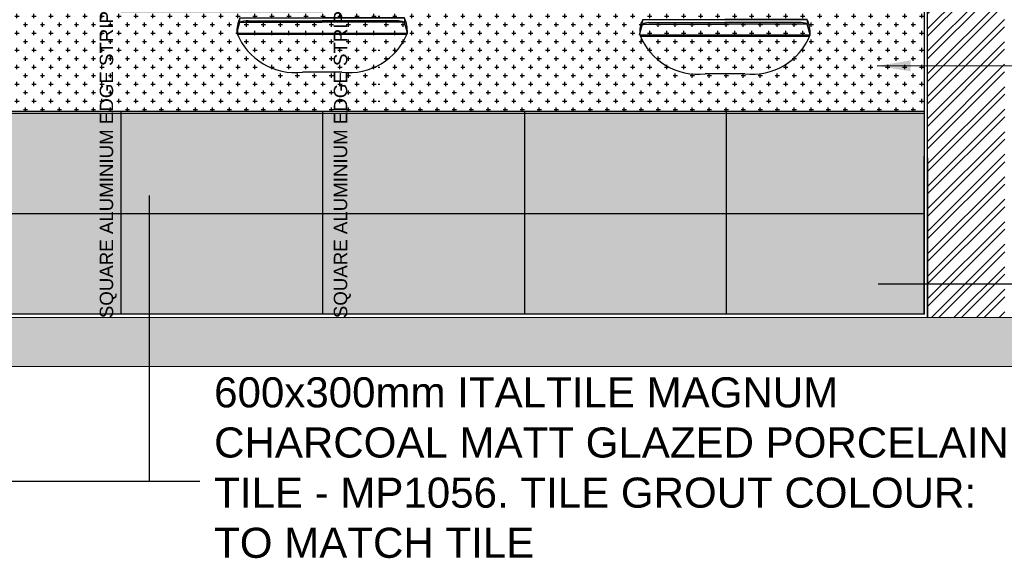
# Model space of a CAD drawing. Header units: millimetres. Extents: x -115474967 to 444143, y -74377 to 241828222.
# Tile 166 of 256: x -113214 to -110272, y 249590 to 251201. Entities that reach past the tile are written whole.
import ezdxf

# ---------------------------------------------------------------- set-up
doc = ezdxf.new("R2010")
doc.units = ezdxf.units.MM
doc.header["$MEASUREMENT"] = 0
for name, color, linetype in [('0-ELEV.1', 9, 'Continuous'), ('0-ELEV.25', 4, 'Continuous'), ('0-HACH', 9, 'Continuous'), ('00-6 H-Brickwork', 9, 'Continuous'), ('01-1 Notes', 7, 'Continuous'), ('DIMS-20', 9, 'Continuous'), ('FITT-SANT', 5, 'Continuous'), ('STRU-CONC', 3, 'Continuous'), ('TEXT-20', 2, 'Continuous'), ('TILE', 9, 'Continuous'), ('Walls', 7, 'Continuous')]:
    doc.layers.add(name, color=color, linetype=linetype)
doc.layers.add('0_cons_01', color=40, linetype='Continuous', lineweight=0, plot=False)
doc.layers.add('C-SECTION CONCRETE', color=82, linetype='Continuous', lineweight=35)
doc.layers.add('New_B  _  FLOORS  _  Slabs.exist_Pen_No__101', color=7, linetype='Continuous', lineweight=13, true_color=0x747474)
doc.styles.add('ARIAL', font='arial.ttf')
doc.styles.add('DIMS', font='simplex.shx')
doc.styles.add('TEXT-20', font='arial.ttf', dxfattribs={"height": 40})
doc.dimstyles.new('DIM-20', dxfattribs={"dimscale": 4, "dimtxt": 10, "dimasz": 8, "dimexe": 10, "dimexo": 5, "dimgap": 4, "dimtad": 1, "dimdec": 0, "dimrnd": 5, "dimdsep": 46, "dimtxsty": 'DIMS', "dimblk": 'ARCHTICK', "dimcen": 25, "dimdle": 10, "dimclrd": 9, "dimclre": 9, "dimclrt": 4, "dimadec": 0, "dimazin": 0, "dimtfac": 1, "dimtdec": 0, "dimtmove": 2, "dimatfit": 2, "dimfxl": 1, "dimtolj": 1, "dimtzin": 0, "dimarcsym": 0})

# ---------------------------------------------------------------- blocks, each defined once
blk = doc.blocks.new('_ArchTick')
at = {"color": 0, "linetype": 'ByBlock', "const_width": 0.15}
blk.add_lwpolyline([(-0.5, -0.5), (0.5, 0.5)], dxfattribs=at)
blk = doc.blocks.new('A$C5B575EA5')
at = {"layer": 'FITT-SANT', "color": 7}
for p, q in [((0, 118.4), (9, 150.4)), ((9, 150.4), (255, 150.4)), ((27, 154.4), (255, 154.4)), ((483, 154.4), (255, 154.4)), ((483, 154.4), (255, 154.4)), ((501, 150.4), (255, 150.4)), ((501, 150.4), (255, 150.4)), ((510, 118.4), (501, 150.4)), ((0, 118.4), (255, 118.4)), ((255, 118.4), (510, 118.4)), ((255, 118.4), (510, 118.4)), ((2, 114.5), (508.5, 114.5))]:
    blk.add_line(p, q, dxfattribs=at)
at = {"layer": 'FITT-SANT'}
for p, q in [((9, 163.4), (255, 163.4)), ((501, 163.4), (255, 163.4)), ((501, 163.4), (255, 163.4)), ((255, 1.2), (196.2, 1.2)), ((313.9, 1.2), (255, 1.2))]:
    blk.add_line(p, q, dxfattribs=at)
blk.add_lwpolyline([(9, 163.4), (255, 163.4), (501, 163.4)], dxfattribs=at)
blk.add_lwpolyline([(9, 163.4), (255, 163.4), (501, 163.4)], dxfattribs=at)
for centre, radius, start, end in [((103.4, 121.1), 103.4, 155.8727, 181.5075), ((406.6, 121.1), 103.4, 358.4925, 24.1273), ((174.8, 188), 188.1, 201.7452, 276.5394), ((335.3, 188), 188.1, 263.4606, 338.2548), ((335.3, 188), 188.1, 263.4606, 338.2548)]:
    blk.add_arc(centre, radius, start, end, dxfattribs=at)
at = {"layer": 'FITT-SANT', "color": 7}
for centre, radius, start, end in [((28.2, 156.9), 20.2, 161.2396, 198.7604), ((30.6, 95.8), 58.7, 86.5077, 111.5653), ((479.5, 95.8), 58.7, 68.4347, 93.4923), ((481.9, 156.9), 20.2, 341.2396, 18.7604)]:
    blk.add_arc(centre, radius, start, end, dxfattribs=at)

msp = doc.modelspace()

# ---------------------------------------------------------------- hatches: boundary and pattern name
at = {"layer": '0-ELEV.1'}
h = msp.add_hatch(dxfattribs=at)
h.set_pattern_fill('CROSS', color=256, scale=4, style=0)
h.set_pattern_definition([(0, (-27935.732, -139287.81), (25.4, 25.4), [12.7, -38.1]), (90, (-27929.382, -139294.16), (-25.4, 25.4), [12.7, -38.1])])
h.paths.add_polyline_path([(-112137.18294, 251220.60421), (-112137.16791, 250926.3473), (-113780.71168, 250926.3473), (-113780.72805, 251220.60421), (-113635.2451, 251220.60421), (-113126.63641, 251220.60421), (-112801.52283, 251220.60421), (-112292.91414, 251220.60421), (-112137.18681, 251220.60421)])
h = msp.add_hatch(dxfattribs=at)
h.set_pattern_fill('CROSS', color=256, scale=4, style=0)
h.set_pattern_definition([(0, (-26298.464, -139287.81), (25.4, 25.4), [12.7, -38.1]), (90, (-26292.114, -139294.16), (-25.4, 25.4), [12.7, -38.1])])
h.paths.add_polyline_path([(-110499.91438, 251220.60421), (-110499.4978, 250926.34849), (-112143.04157, 250926.34849), (-112143.45949, 251220.60421), (-111997.97655, 251220.60421), (-111489.36786, 251220.60421), (-111164.25428, 251220.60421), (-110655.64559, 251220.60421), (-110499.91825, 251220.60421)])
at = {"layer": '0-HACH'}
h = msp.add_hatch(dxfattribs=at)
h.set_pattern_fill('AR-SAND', scale=0.8, style=0)
h.set_pattern_definition([(37.5, (-222232.57, 146332.552), (-1.280025, 39.153059), [0, -30.8864, 0, -34.544, 0, -33.02]), (7.5, (-222232.57, 146332.55), (35.961863, 57.346008), [0, -16.6624, 0, -27.8384, 0, -10.668]), (327.5, (-222257.563, 146332.552), (63.2793896, 0.114975), [0, -10.16, 0, -36.576, 0, -47.752]), (317.5, (-222257.563, 146332.55), (61.084516, 17.834346), [0, -5.08, 0, -23.9776, 0, -27.432])])
h.paths.add_polyline_path([(-112911.16524, 250621.01589), (-112308.07548, 250621.01589), (-112308.07548, 250921.39074), (-112911.16524, 250921.39074)])
h.paths.add_polyline_path([(-112911.16524, 250320.64104), (-112308.07548, 250320.64104), (-112308.07548, 250621.01589), (-112911.16524, 250621.01589)])
h.paths.add_polyline_path([(-112911.18157, 251221.39496), (-112308.09181, 251221.39496), (-112308.09181, 251425.28288), (-112607.80524, 251425.28288), (-112607.80524, 251521.76981), (-112911.18157, 251521.76981)])
h.paths.add_polyline_path([(-112911.16524, 251820.61722), (-112607.80524, 251820.61722), (-112607.80524, 252120.99207), (-112911.16524, 252120.99207)])
h.paths.add_polyline_path([(-112910.8403, 251520.61722), (-112607.4803, 251520.61722), (-112607.80524, 251820.61722), (-112911.16524, 251820.61722)])
h.paths.add_polyline_path([(-112911.16524, 252120.99207), (-112607.80524, 252120.99207), (-112607.80524, 252275.28288), (-112308.07548, 252275.28288), (-112308.07548, 252421.36692), (-112911.16524, 252421.36692)])
h.paths.add_polyline_path([(-112911.16524, 252721.74178), (-112308.07548, 252721.74178), (-112308.07548, 253022.11663), (-112911.16524, 253022.11663)])
h.paths.add_polyline_path([(-112911.16524, 252421.36692), (-112308.07548, 252421.36692), (-112308.07548, 252721.74178), (-112911.16524, 252721.74178)])
h = msp.add_hatch(dxfattribs=at)
h.set_pattern_fill('AR-CONC', color=8, scale=0.8, style=0)
h.set_pattern_definition([(50, (-2028824.3, 3066403.58), (145.747735, -12.7512684), [15.24, -167.64]), (355, (-2028824.3, 3066403.58), (-28.194737, 152.845476), [12.192, -134.1124673]), (100.4514447, (-2028812.15, 3066402.51), (117.5529977, 140.0942015), [12.952007, -142.472196]), (46.1842, (-2028824.3, 3066444.22), (216.863233, -33.633862), [22.86, -251.46]), (96.6355576, (-2028806.22, 3066441.41), (189.923307, 197.9409), [19.428019, -213.708487]), (351.184151, (-2028824.3, 3066444.22), (189.923307, 197.9409), [18.287974, -201.167786]), (21, (-2028803.98, 3066434.06), (121.291513, -81.8121585), [15.24, -167.64]), (326, (-2028803.98, 3066434.06), (49.441623, 147.350373), [12.192, -134.112]), (71.451445, (-2028793.87, 3066427.24), (170.7331354, 65.538215), [12.952007, -142.47195]), (37.5, (-2028824.295, 3066403.577), (2.4708826, 67.6440311), [0, -132.4864, 0, -136.144, 0, -134.62]), (7.5, (-2028824.295, 3066403.58), (53.45573, 80.1444599), [0, -77.6224, 0, -129.4384, 0, -51.308]), (327.5, (-2028869.61, 3066403.577), (108.4724761, -4.5829952), [0, -50.8, 0, -158.496, 0, -210.312]), (317.5, (-2028889.93, 3066403.58), (118.503345, 20.3411928), [0, -66.04, 0, -105.2576, 0, -149.352])])
h.paths.add_polyline_path([(-110126.90926, 250310.26944), (-117673.12061, 250310.71201), (-117673.09378, 250161.71039), (-110126.62141, 250163.47877)])
at = {"layer": '00-6 H-Brickwork', "lineweight": 0}
h = msp.add_hatch(dxfattribs=at)
h.set_pattern_fill('ANSI32', color=8, scale=5, angle=360, style=0)
h.set_pattern_definition([(45, (-2016562.506, 3066482.054), (-33.67596045, 33.67596045), []), (45, (-2016540.056, 3066482.054), (-33.67596045, 33.67596045), [])])
h.paths.add_polyline_path([(-110502.27116, 253064.5349), (-110271.90043, 253064.5349), (-110270.09478, 250310.2862), (-110502.00162, 250309.64986)])
at = {"layer": 'New_B  _  FLOORS  _  Slabs.exist_Pen_No__101', "linetype": 'Continuous', "lineweight": 0, "true_color": 0xf0ed2d, "transparency": 33554559}
h = msp.add_hatch(color=2, dxfattribs=at)
h.dxf.hatch_style = 1
h.paths.add_polyline_path([(-116513.61627, 250921.0201), (-112911.16524, 250921.39074), (-112911.16524, 250320.64224), (-115912.38748, 250320.64224), (-115912.38748, 250621.01589), (-116513.0246, 250621.01589)])
h = msp.add_hatch(color=2, dxfattribs=at)
h.dxf.hatch_style = 1
h.paths.add_polyline_path([(-112308.07548, 250320.64224), (-110510.50356, 250320.64224), (-110510.50356, 250921.0201), (-112308.07548, 250921.0201)])

# ---------------------------------------------------------------- linework, layer by layer
at = {"color": 4}
for q in [(-110509.02698, 252796.69092, 559.77616), (-116512.7355, 250320.64224, 363.14789)]:
    msp.add_line((-110511.38433, 250320.64224, 363.14789), q, dxfattribs=at)
at = {"layer": '0-ELEV.25'}
msp.add_line((-110502.27114, 253064.46611, 10.04607), (-110501.62575, 250310.29371, 10.04607), dxfattribs=at)
at = {"layer": '0-ELEV.25', "lineweight": 0}
for points, elevation in [([(-112911.16524, 250621.01589), (-112308.07548, 250621.01589), (-112308.07548, 250921.39074), (-112911.16524, 250921.39074)], 257.52193), ([(-112911.16524, 250320.64104), (-112308.07548, 250320.64104), (-112308.07548, 250621.01589), (-112911.16524, 250621.01589)], 376.84803)]:
    msp.add_lwpolyline(points, close=True, dxfattribs=dict(at, elevation=elevation))
at = {"layer": '0_cons_01', "ltscale": 0.005}
for points, elevation in [([(-116522.49408, 250310.29371), (-110502.27115, 250310.29371), (-110502.27115, 253064.50791), (-116522.49408, 253064.50791)], 10.04607), ([(-116513.61627, 250921.0201), (-112911.16524, 250921.39074), (-112911.16524, 250320.64224), (-115912.38748, 250320.64224), (-115912.38748, 250621.01589), (-116513.0246, 250621.01589)], 215.36926), ([(-112308.07548, 250320.64224), (-110510.50356, 250320.64224), (-110510.50356, 250921.0201), (-112308.07548, 250921.0201)], 257.02605)]:
    msp.add_lwpolyline(points, close=True, dxfattribs=dict(at, elevation=elevation))
at = {"layer": 'C-SECTION CONCRETE', "lineweight": 0}
msp.add_line((-110126.64785, 250310.27795, -357.70059), (-117673.12061, 250310.71201, -357.70059), dxfattribs=at)
at = {"layer": 'STRU-CONC', "color": 3}
msp.add_line((-110126.62141, 250163.47877, -357.70059), (-117673.09378, 250161.71039, 185.66402), dxfattribs=at)
at = {"layer": 'TILE', "color": 8}
for p, q in [((-116513.61627, 250921.0201, 215.36926), (-110510.50356, 250921.0201, -357.70059)), ((-112911.16524, 250320.64104, 376.84803), (-112911.16524, 250926.29249, 1005.73956)), ((-112308.07548, 250320.64185, 257.02605), (-112308.07548, 250926.38378, 258.02605)), ((-111704.98572, 250323.13878, -174.19677), (-111704.98572, 250928.88071, -173.19677)), ((-111101.89596, 250320.64185, -605.42784), (-111101.89596, 250926.38378, -604.42784)), ((-114110.13926, 250621.01589, -357.70058), (-110510.94367, 250621.01589, -357.70058))]:
    msp.add_line(p, q, dxfattribs=at)
at = {"layer": 'Walls'}
for p, q in [((-112147.80773, 250926.29249, 463.2901), (-113789.50951, 250926.40341, -612.67361)), ((-110510.49566, 250926.40341, -610.67419), (-112147.80773, 250926.29249, 464.2901))]:
    msp.add_line(p, q, dxfattribs=at)

# ---------------------------------------------------------------- block references
at = {"layer": 'FITT-SANT'}
for p in [(-112565.5213, 251042.80377, 815.54812), (-111361.5213, 251037.80377, 815.54812)]:
    msp.add_blockref('A$C5B575EA5', p, dxfattribs=at)

# ---------------------------------------------------------------- texts
at = {"layer": '01-1 Notes', "insert": (-112633.31606, 250131.31124), "char_height": 90, "width": 2389.4206598, "attachment_point": 1, "style": 'ARIAL'}
msp.add_mtext('600x300mm ITALTILE MAGNUM CHARCOAL MATT GLAZED PORCELAIN TILE - MP1056. TILE GROUT COLOUR: TO MATCH TILE', dxfattribs=at)
at = {"layer": 'TEXT-20', "color": 7, "linetype": 'Continuous', "char_height": 40, "width": 950.5002541, "attachment_point": 1, "rotation": 90, "style": 'TEXT-20'}
for insert in [(-113108.52838, 250308.10391), (-112408.98518, 250308.10391)]:
    msp.add_mtext('\\P\\PSQUARE ALUMINIUM EDGE STRIP ', dxfattribs=dict(at, insert=insert))

# ---------------------------------------------------------------- leaders
at = {"layer": 'DIMS-20'}
for points in [[(-110651.58824, 251062.59845, -357.70059), (-109993.6199, 251065.11948, -357.70059)], [(-114335.60663, 250720.17158), (-114335.60663, 249820.63981), (-112827.00458, 249820.63981)], [(-112827.00458, 250675.58741), (-112827.00458, 249820.63981), (-112675.76251, 249820.63981)], [(-110649.05854, 250411.08676, -836.83965), (-109976.47596, 250411.43781, -836.83965)]]:
    msp.add_leader(points, dimstyle='DIM-20', override={"dimasz": 25, "dimgap": 2}, dxfattribs=at)

doc.saveas('drawing.dxf')
